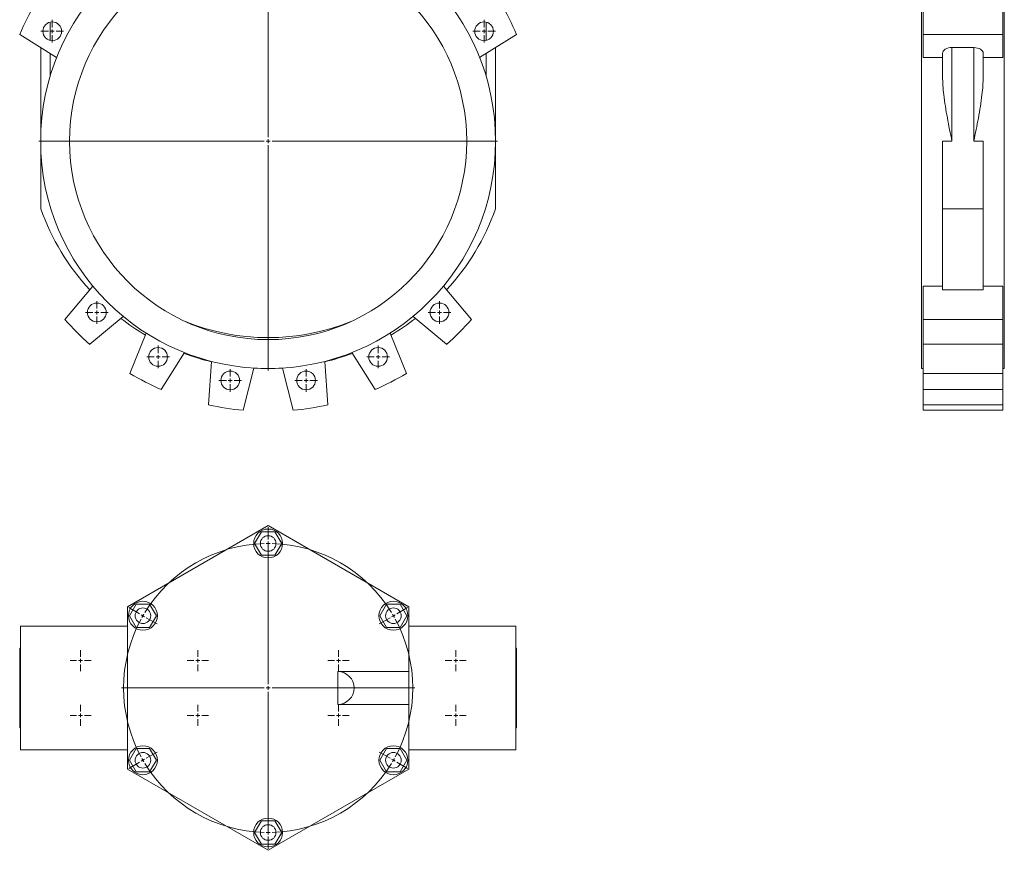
# Model space of a CAD drawing. Header units: millimetres. Extents: x -869 to 545, y -122 to 2618.
# Tile 1 of 3: x -869 to 390, y -122 to 942. Entities that reach past the tile are written whole.
import ezdxf

# ---------------------------------------------------------------- set-up
doc = ezdxf.new("R2010")
doc.units = ezdxf.units.MM

# ---------------------------------------------------------------- blocks, each defined once
blk = doc.blocks.new('SW_CENTERMARKSYMBOL_0')
at = {"color": 0, "linetype": 'Continuous', "lineweight": 0}
for p, q in [((0, 5), (0, 293.5)), ((-5, 0), (-293.5, 0)), ((0, 0), (-2.5, 0)), ((0, 0), (0, 2.5)), ((0, 0), (0, -2.5)), ((0, 0), (2.5, 0)), ((5, 0), (293.5, 0)), ((0, -5), (0, -293.5))]:
    blk.add_line(p, q, dxfattribs=at)
blk = doc.blocks.new('SW_CENTERMARKSYMBOL_4')
at = {"color": 0, "linetype": 'Continuous', "lineweight": 0}
for p, q in [((0, 5), (0, 14.5)), ((-5, 0), (-14.5, 0)), ((0, 0), (-2.5, 0)), ((0, 0), (0, 2.5)), ((0, 0), (0, -2.5)), ((0, 0), (2.5, 0)), ((5, 0), (14.5, 0)), ((0, -5), (0, -14.5))]:
    blk.add_line(p, q, dxfattribs=at)
blk = doc.blocks.new('SW_CENTERMARKSYMBOL_8')
at = {"color": 0, "linetype": 'Continuous', "lineweight": 0}
for p, q in [((0, 5), (0, 14.5)), ((-5, 0), (-14.5, 0)), ((0, 0), (-2.5, 0)), ((0, 0), (0, 2.5)), ((0, 0), (0, -2.5)), ((0, 0), (2.5, 0)), ((5, 0), (14.5, 0)), ((0, -5), (0, -14.5))]:
    blk.add_line(p, q, dxfattribs=at)
blk = doc.blocks.new('SW_CENTERMARKSYMBOL_9')
at = {"color": 0, "linetype": 'Continuous', "lineweight": 0}
for p, q in [((0, 5), (0, 14.5)), ((-5, 0), (-14.5, 0)), ((0, 0), (-2.5, 0)), ((0, 0), (0, 2.5)), ((0, 0), (0, -2.5)), ((0, 0), (2.5, 0)), ((5, 0), (14.5, 0)), ((0, -5), (0, -14.5))]:
    blk.add_line(p, q, dxfattribs=at)
blk = doc.blocks.new('SW_CENTERMARKSYMBOL_10')
at = {"color": 0, "linetype": 'Continuous', "lineweight": 0}
for p, q in [((0, 5), (0, 14.5)), ((-5, 0), (-14.5, 0)), ((0, 0), (-2.5, 0)), ((0, 0), (0, 2.5)), ((0, 0), (0, -2.5)), ((0, 0), (2.5, 0)), ((5, 0), (14.5, 0)), ((0, -5), (0, -14.5))]:
    blk.add_line(p, q, dxfattribs=at)
blk = doc.blocks.new('SW_CENTERMARKSYMBOL_11')
at = {"color": 0, "linetype": 'Continuous', "lineweight": 0}
for p, q in [((0, 5), (0, 14.5)), ((-5, 0), (-14.5, 0)), ((0, 0), (-2.5, 0)), ((0, 0), (0, 2.5)), ((0, 0), (0, -2.5)), ((0, 0), (2.5, 0)), ((5, 0), (14.5, 0)), ((0, -5), (0, -14.5))]:
    blk.add_line(p, q, dxfattribs=at)
blk = doc.blocks.new('SW_CENTERMARKSYMBOL_12')
at = {"color": 0, "linetype": 'Continuous', "lineweight": 0}
for p, q in [((0, 5), (0, 14.5)), ((-5, 0), (-14.5, 0)), ((0, 0), (-2.5, 0)), ((0, 0), (0, 2.5)), ((0, 0), (0, -2.5)), ((0, 0), (2.5, 0)), ((5, 0), (14.5, 0)), ((0, -5), (0, -14.5))]:
    blk.add_line(p, q, dxfattribs=at)
blk = doc.blocks.new('SW_CENTERMARKSYMBOL_13')
at = {"color": 0, "linetype": 'Continuous', "lineweight": 0}
for p, q in [((0, 5), (0, 14.5)), ((-5, 0), (-14.5, 0)), ((0, 0), (-2.5, 0)), ((0, 0), (0, 2.5)), ((0, 0), (0, -2.5)), ((0, 0), (2.5, 0)), ((5, 0), (14.5, 0)), ((0, -5), (0, -14.5))]:
    blk.add_line(p, q, dxfattribs=at)
blk = doc.blocks.new('SW_CENTERMARKSYMBOL_14')
at = {"color": 0, "linetype": 'Continuous', "lineweight": 0}
for p, q in [((0, 5), (0, 14.5)), ((-5, 0), (-14.5, 0)), ((0, 0), (-2.5, 0)), ((0, 0), (0, 2.5)), ((0, 0), (0, -2.5)), ((0, 0), (2.5, 0)), ((5, 0), (14.5, 0)), ((0, -5), (0, -14.5))]:
    blk.add_line(p, q, dxfattribs=at)
blk = doc.blocks.new('SW_CENTERMARKSYMBOL_28')
at = {"color": 0, "linetype": 'Continuous', "lineweight": 0}
for p, q in [((0, 5), (0, 13.5)), ((-5, 0), (-13.5, 0)), ((0, 0), (-2.5, 0)), ((0, 0), (0, 2.5)), ((0, 0), (0, -2.5)), ((0, 0), (2.5, 0)), ((5, 0), (13.5, 0)), ((0, -5), (0, -13.5))]:
    blk.add_line(p, q, dxfattribs=at)
blk = doc.blocks.new('SW_CENTERMARKSYMBOL_29')
at = {"color": 0, "linetype": 'Continuous', "lineweight": 0}
for p, q in [((0, 5), (0, 13.5)), ((-5, 0), (-13.5, 0)), ((0, 0), (-2.5, 0)), ((0, 0), (0, 2.5)), ((0, 0), (0, -2.5)), ((0, 0), (2.5, 0)), ((5, 0), (13.5, 0)), ((0, -5), (0, -13.5))]:
    blk.add_line(p, q, dxfattribs=at)
blk = doc.blocks.new('SW_CENTERMARKSYMBOL_30')
at = {"color": 0, "linetype": 'Continuous', "lineweight": 0}
for p, q in [((0, 5), (0, 13.5)), ((-5, 0), (-13.5, 0)), ((0, 0), (-2.5, 0)), ((0, 0), (0, 2.5)), ((0, 0), (0, -2.5)), ((0, 0), (2.5, 0)), ((5, 0), (13.5, 0)), ((0, -5), (0, -13.5))]:
    blk.add_line(p, q, dxfattribs=at)
blk = doc.blocks.new('SW_CENTERMARKSYMBOL_31')
at = {"color": 0, "linetype": 'Continuous', "lineweight": 0}
for p, q in [((0, 5), (0, 13.5)), ((-5, 0), (-13.5, 0)), ((0, 0), (-2.5, 0)), ((0, 0), (0, 2.5)), ((0, 0), (0, -2.5)), ((0, 0), (2.5, 0)), ((5, 0), (13.5, 0)), ((0, -5), (0, -13.5))]:
    blk.add_line(p, q, dxfattribs=at)
blk = doc.blocks.new('SW_CENTERMARKSYMBOL_32')
at = {"color": 0, "linetype": 'Continuous', "lineweight": 0}
for p, q in [((0, 5), (0, 13.5)), ((-5, 0), (-13.5, 0)), ((0, 0), (-2.5, 0)), ((0, 0), (0, 2.5)), ((0, 0), (0, -2.5)), ((0, 0), (2.5, 0)), ((5, 0), (13.5, 0)), ((0, -5), (0, -13.5))]:
    blk.add_line(p, q, dxfattribs=at)
blk = doc.blocks.new('SW_CENTERMARKSYMBOL_33')
at = {"color": 0, "linetype": 'Continuous', "lineweight": 0}
for p, q in [((0, 5), (0, 13.5)), ((-5, 0), (-13.5, 0)), ((0, 0), (-2.5, 0)), ((0, 0), (0, 2.5)), ((0, 0), (0, -2.5)), ((0, 0), (2.5, 0)), ((5, 0), (13.5, 0)), ((0, -5), (0, -13.5))]:
    blk.add_line(p, q, dxfattribs=at)
blk = doc.blocks.new('SW_CENTERMARKSYMBOL_34')
at = {"color": 0, "linetype": 'Continuous', "lineweight": 0}
for p, q in [((0, 5), (0, 13.5)), ((150, 5), (150, 13.5)), ((-5, 0), (-13.5, 0)), ((0, 0), (-2.5, 0)), ((0, 0), (0, 2.5)), ((0, 0), (0, -2.5)), ((0, 0), (2.5, 0)), ((5, 0), (13.5, 0)), ((145, 0), (136.5, 0)), ((150, 0), (147.5, 0)), ((150, 0), (150, 2.5)), ((150, 0), (150, -2.5)), ((150, 0), (152.5, 0)), ((155, 0), (163.5, 0)), ((0, -5), (0, -13.5)), ((150, -5), (150, -13.5))]:
    blk.add_line(p, q, dxfattribs=at)
blk = doc.blocks.new('SW_CENTERMARKSYMBOL_35')
at = {"color": 0, "linetype": 'Continuous', "lineweight": 0}
for p, q in [((0, 375), (0, 391)), ((0, 190), (0, 372.5)), ((0, 370), (0, 372.5)), ((0, 370), (0, 367.5)), ((0, 365), (0, 349)), ((-164.5, 280), (-178.4, 288)), ((-160.2, 277.5), (-162.4, 278.8)), ((-160.2, 277.5), (-158, 276.2)), ((160.2, 277.5), (158, 276.2)), ((160.2, 277.5), (162.4, 278.8)), ((164.5, 280), (178.4, 288)), ((-155.9, 275), (-142, 267)), ((155.9, 275), (142, 267)), ((-5, 185), (-187.5, 185)), ((0, 185), (-2.5, 185)), ((0, 185), (0, 187.5)), ((0, 185), (0, 182.5)), ((0, 185), (2.5, 185)), ((0, 180), (0, -2.5)), ((5, 185), (187.5, 185)), ((-155.9, 95), (-142, 103)), ((155.9, 95), (142, 103)), ((-164.5, 90), (-178.4, 82)), ((-160.2, 92.5), (-162.4, 91.2)), ((-160.2, 92.5), (-158, 93.8)), ((160.2, 92.5), (158, 93.8)), ((160.2, 92.5), (162.4, 91.2)), ((164.5, 90), (178.4, 82)), ((0, 5), (0, 21)), ((0, 0), (0, 2.5)), ((0, 0), (0, -2.5)), ((0, -5), (0, -21))]:
    blk.add_line(p, q, dxfattribs=at)
for start, end in [(91.5485, 148.4515), (90, 90.7743), (89.2257, 90), (31.5485, 88.4515), (150, 150.7743), (149.2257, 150), (30, 30.7743), (29.2257, 30), (151.5485, 208.4515), (331.5485, 28.4515), (209.2257, 210), (210, 210.7743), (211.5485, 268.4515), (271.5485, 328.4515), (329.2257, 330), (330, 330.7743), (269.2257, 270), (270, 270.7743)]:
    blk.add_arc((0, 185), 185, start, end, dxfattribs=at)

msp = doc.modelspace()

# ---------------------------------------------------------------- linework, layer by layer
at = {"color": 7, "linetype": 'Continuous', "lineweight": 15}
for p, q in [((284.3, 1077.1), (284.3, 495.1)), ((390.3, 1077.1), (390.3, 495.1)), ((286.3, 962.9), (286.3, 922.8)), ((388.3, 962.9), (388.3, 922.8)), ((-830.5, 915.2), (-830.5, 938.5)), ((-272.5, 915.2), (-272.5, 938.5)), ((-869.4, 922.8), (-822.1, 893.3)), ((-281, 893.3), (-233.7, 922.8)), ((388.3, 922.8), (286.3, 922.8)), ((286.3, 922.8), (286.3, 893.3)), ((388.3, 922.8), (388.3, 893.3)), ((-842.5, 786.1), (-842.5, 906)), ((-830.5, 868.8), (-830.5, 898.5)), ((-272.5, 868.8), (-272.5, 898.5)), ((-260.5, 786.1), (-260.5, 906)), ((311.3, 868.8), (311.3, 898.5)), ((323.3, 906), (351.3, 906)), ((323.3, 786.1), (323.3, 906)), ((351.3, 786.1), (351.3, 906)), ((363.3, 868.8), (363.3, 898.5)), ((311.3, 893.3), (286.3, 893.3)), ((388.3, 893.3), (363.3, 893.3)), ((-842.5, 786.1), (-842.5, 699.6)), ((-260.5, 786.1), (-260.5, 699.6)), ((311.3, 786.1), (323.3, 786.1)), ((311.3, 786.1), (311.3, 699.6)), ((351.3, 786.1), (363.3, 786.1)), ((363.3, 786.1), (363.3, 699.6)), ((363.3, 699.6), (311.3, 699.6)), ((311.3, 699.6), (311.3, 595.7)), ((363.3, 699.6), (363.3, 595.7)), ((-775.7, 600.6), (-811.6, 557.9)), ((-291.5, 557.9), (-327.3, 600.6)), ((311.3, 600.6), (286.3, 600.6)), ((286.3, 600.6), (286.3, 557.9)), ((311.3, 595.7), (363.3, 595.7)), ((388.3, 600.6), (363.3, 600.6)), ((388.3, 600.6), (388.3, 557.9)), ((-779.8, 526.1), (-737, 561.9)), ((-366, 561.9), (-323.3, 526.1)), ((388.3, 557.9), (286.3, 557.9)), ((286.3, 557.9), (286.3, 526.1)), ((388.3, 557.9), (388.3, 526.1)), ((-707.4, 540.4), (-728.3, 488.7)), ((-374.7, 488.7), (-395.6, 540.4)), ((388.3, 526.1), (286.3, 526.1)), ((286.3, 526.1), (286.3, 488.7)), ((388.3, 526.1), (388.3, 488.7)), ((-688.2, 468.3), (-658.7, 515.6)), ((-623.9, 504.2), (-627.8, 448.6)), ((-475.3, 448.6), (-479.2, 504.2)), ((-444.4, 515.6), (-414.8, 468.3)), ((-583.3, 441.6), (-569.8, 495.7)), ((-533.2, 495.7), (-519.7, 441.6)), ((284.3, 495.1), (286.3, 495.1)), ((388.3, 495.1), (390.3, 495.1)), ((388.3, 488.7), (286.3, 488.7)), ((286.3, 488.7), (286.3, 468.3)), ((388.3, 488.7), (388.3, 468.3)), ((388.3, 468.3), (286.3, 468.3)), ((286.3, 468.3), (286.3, 448.6)), ((388.3, 468.3), (388.3, 448.6)), ((388.3, 448.6), (286.3, 448.6)), ((286.3, 448.6), (286.3, 441.6)), ((388.3, 441.6), (286.3, 441.6)), ((388.3, 448.6), (388.3, 441.6)), ((-551.5, 294), (-731.5, 190.1)), ((-371.5, 190.1), (-551.5, 294)), ((-560.2, 286.1), (-568.8, 271.1)), ((-542.9, 286.1), (-560.2, 286.1)), ((-534.2, 271.1), (-542.9, 286.1)), ((-568.8, 271.1), (-560.2, 256.1)), ((-542.9, 256.1), (-534.2, 271.1)), ((-560.2, 256.1), (-542.9, 256.1)), ((-731.5, 190.1), (-731.5, -17.8)), ((-720.4, 193.6), (-729.1, 178.6)), ((-703.1, 193.6), (-720.4, 193.6)), ((-694.4, 178.6), (-703.1, 193.6)), ((-400, 193.6), (-408.6, 178.6)), ((-382.7, 193.6), (-400, 193.6)), ((-374, 178.6), (-382.7, 193.6)), ((-371.5, 107.1), (-371.5, 190.1)), ((-729.1, 178.6), (-720.4, 163.6)), ((-703.1, 163.6), (-694.4, 178.6)), ((-408.6, 178.6), (-400, 163.6)), ((-382.7, 163.6), (-374, 178.6)), ((-868.5, 7.1), (-868.5, 165.1)), ((-868.5, 165.1), (-731.5, 165.1)), ((-234.5, 165.1), (-371.5, 165.1)), ((-234.5, 7.1), (-234.5, 165.1)), ((-720.4, 163.6), (-703.1, 163.6)), ((-400, 163.6), (-382.7, 163.6)), ((-869.4, 35.1), (-869.4, 137.1)), ((-868.5, 137.1), (-869.4, 137.1)), ((-233.7, 137.1), (-234.5, 137.1)), ((-233.7, 35.1), (-233.7, 137.1)), ((-462.5, 107.1), (-371.5, 107.1)), ((-462.5, 65.1), (-462.5, 107.1)), ((-371.5, 107.1), (-371.5, 65.1)), ((-462.5, 65.1), (-371.5, 65.1)), ((-371.5, -17.8), (-371.5, 65.1)), ((-868.5, 35.1), (-869.4, 35.1)), ((-233.7, 35.1), (-234.5, 35.1)), ((-731.5, 7.1), (-868.5, 7.1)), ((-720.4, 8.6), (-729.1, -6.4)), ((-703.1, 8.6), (-720.4, 8.6)), ((-694.4, -6.4), (-703.1, 8.6)), ((-400, 8.6), (-408.6, -6.4)), ((-382.7, 8.6), (-400, 8.6)), ((-374, -6.4), (-382.7, 8.6)), ((-371.5, 7.1), (-234.5, 7.1)), ((-729.1, -6.4), (-720.4, -21.4)), ((-703.1, -21.4), (-694.4, -6.4)), ((-408.6, -6.4), (-400, -21.4)), ((-382.7, -21.4), (-374, -6.4)), ((-731.5, -17.8), (-551.5, -121.7)), ((-720.4, -21.4), (-703.1, -21.4)), ((-551.5, -121.7), (-371.5, -17.8)), ((-400, -21.4), (-382.7, -21.4)), ((-560.2, -83.9), (-568.8, -98.9)), ((-542.9, -83.9), (-560.2, -83.9)), ((-534.2, -98.9), (-542.9, -83.9)), ((-568.8, -98.9), (-560.2, -113.9)), ((-542.9, -113.9), (-534.2, -98.9)), ((-560.2, -113.9), (-542.9, -113.9))]:
    msp.add_line(p, q, dxfattribs=at)
for centre, radius in [((-551.5, 786.1), 291), ((-551.5, 786.1), 254), ((-827.7, 926.8), 12), ((-275.3, 926.8), 12), ((-770.7, 566.9), 12), ((-332.3, 566.9), 12), ((-692.3, 509.9), 12), ((-410.8, 509.9), 12), ((-600, 479.9), 12), ((-503, 479.9), 12), ((-551.5, 271.1), 18.5), ((-551.5, 271.1), 10), ((-711.7, 178.6), 18.5), ((-391.3, 178.6), 18.5), ((-711.7, 178.6), 10), ((-391.3, 178.6), 10), ((-711.7, -6.4), 18.5), ((-711.7, -6.4), 10), ((-391.3, -6.4), 18.5), ((-391.3, -6.4), 10), ((-551.5, -98.9), 18.5), ((-551.5, -98.9), 10)]:
    msp.add_circle(centre, radius, dxfattribs=at)
for centre, radius, start, end in [((-551.5, 786.1), 346, 149.2715, 156.7285), ((-551.5, 786.1), 346, 23.2715, 30.7285), ((-551.5, 804.4), 309.3, 199.7976, 222.4277), ((-551.5, 804.4), 309.3, 317.5723, 340.2024), ((-551.5, 786.1), 346, 221.2715, 228.7285), ((-551.5, 804.4), 309.3, 232.4183, 239.5105), ((-551.5, 816.1), 281.5, 247.6952, 292.3048), ((-551.5, 804.4), 309.3, 300.4895, 307.5817), ((-551.5, 786.1), 346, 311.2715, 318.7285), ((-551.5, 804.4), 309.3, 249.6008, 256.4652), ((-551.5, 804.4), 309.3, 283.5348, 290.3992), ((-551.5, 804.4), 309.3, 266.6068, 270), ((-551.5, 804.4), 309.3, 270, 273.3932), ((-551.5, 786.1), 346, 239.2715, 246.7285), ((-551.5, 786.1), 346, 293.2715, 300.7285), ((-551.5, 786.1), 346, 257.2715, 264.7285), ((-551.5, 786.1), 346, 275.2715, 282.7285), ((-462.5, 86.1), 21, 270, 90)]:
    msp.add_arc(centre, radius, start, end, dxfattribs=at)
for centre, start_param, end_param in [((323.3, 898.5), 1.570796, 3.141593), ((351.3, 898.5), 0, 1.570796)]:
    msp.add_ellipse(centre, major_axis=(12, 0), ratio=0.624869, start_param=start_param, end_param=end_param, dxfattribs=at)
for points, knots in [([(311.3, 868.8), (311.4, 865), (311.6, 857.2), (312.9, 844.6), (314.8, 830.8), (317.4, 816), (320.2, 801.2), (322.3, 791.2), (323.3, 786.1), (323.3, 786.1)], [0, 0, 0, 0, 0.141568, 0.283887, 0.461451, 0.639045, 0.818883, 0.998728, 1, 1, 1, 1]), ([(351.3, 786.1), (351.3, 786.1), (352.3, 791.1), (354.3, 801), (357.2, 815.8), (359.8, 830.7), (361.7, 844.5), (363, 857.2), (363.2, 864.9), (363.3, 868.8)], [0, 0, 0, 0, 0.0012717, 0.1789589, 0.3566398, 0.5363921, 0.7161132, 0.8577358, 1, 1, 1, 1])]:
    msp.add_open_spline(points, degree=3, knots=knots, dxfattribs=at)

# ---------------------------------------------------------------- block references
at = {"color": 7, "linetype": 'Continuous', "lineweight": 0}
for name, p in [('SW_CENTERMARKSYMBOL_0', (-551.5, 786.1)), ('SW_CENTERMARKSYMBOL_4', (-827.7, 926.8)), ('SW_CENTERMARKSYMBOL_8', (-275.3, 926.8)), ('SW_CENTERMARKSYMBOL_12', (-770.7, 566.9)), ('SW_CENTERMARKSYMBOL_11', (-332.3, 566.9)), ('SW_CENTERMARKSYMBOL_13', (-692.3, 509.9)), ('SW_CENTERMARKSYMBOL_10', (-410.8, 509.9)), ('SW_CENTERMARKSYMBOL_14', (-600, 479.9)), ('SW_CENTERMARKSYMBOL_9', (-503, 479.9)), ('SW_CENTERMARKSYMBOL_35', (-551.5, -98.9)), ('SW_CENTERMARKSYMBOL_32', (-791.5, 121.1)), ('SW_CENTERMARKSYMBOL_31', (-641.5, 121.1)), ('SW_CENTERMARKSYMBOL_30', (-461.5, 121.1)), ('SW_CENTERMARKSYMBOL_29', (-311.5, 121.1)), ('SW_CENTERMARKSYMBOL_34', (-791.5, 51.1)), ('SW_CENTERMARKSYMBOL_33', (-461.5, 51.1)), ('SW_CENTERMARKSYMBOL_28', (-311.5, 51.1))]:
    msp.add_blockref(name, p, dxfattribs=at)

doc.saveas('drawing.dxf')
